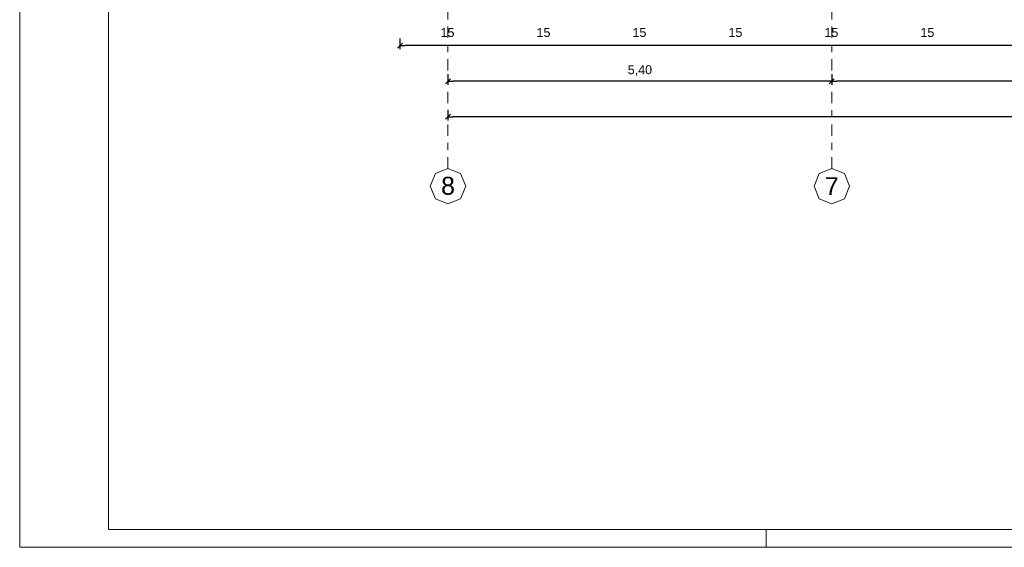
# Model space of a CAD drawing. Header units: metres. Extents: x -45.2 to 14.3, y -31.8 to 10.2.
# Tile 1 of 152: x -45.2 to -31.3, y -31.8 to -24.4. Entities that reach past the tile are written whole.
import ezdxf

# ---------------------------------------------------------------- set-up
doc = ezdxf.new("R2010")
doc.units = ezdxf.units.M
doc.header["$LTSCALE"] = 0.05
doc.linetypes.add('Achsen 01', pattern=[5.291531, 3.175, -1.058062, 0.352704, -0.705764])
doc.layers.get('0').update_dxf_attribs({"lineweight": 25})
doc.layers.add('AV1-Achsen', color=1, linetype='Achsen 01', lineweight=18, true_color=0xff0000)
for name, color, linetype, lineweight in [('AV1-Planrahmen', 7, 'Continuous', 9), ('Bemaßung-Bemaßung', 7, 'Continuous', 9), ('Keine', 7, 'Continuous', 9)]:
    doc.layers.add(name, color=color, linetype=linetype, lineweight=lineweight)
doc.styles.add('Arial', font='arial.ttf')

# ---------------------------------------------------------------- blocks, each defined once
blk = doc.blocks.new('Group')
at = {"layer": 'AV1-Planrahmen', "color": 7}
blk.add_line((-0.3845, -0.4205), (-0.3845, -0.4155), dxfattribs=at)
at = {"layer": 'AV1-Planrahmen', "color": 7, "flags": 128}
for points in [[(-0.5945, -0.4205), (-0.5945, 0.4205), (0.5945, 0.4205), (0.5945, -0.4205)], [(-0.5695, -0.4155), (-0.5695, 0.4155), (0.4045, 0.4155), (0.4045, -0.4155)]]:
    blk.add_lwpolyline(points, close=True, dxfattribs=at)

msp = doc.modelspace()

# ---------------------------------------------------------------- linework, layer by layer
at = {"color": 0, "linetype": 'Continuous', "lineweight": 15}
for p, q in [((-39.86, -24.81), (-39.79, -24.74)), ((-39.185, -25.31), (-39.115, -25.24)), ((-33.715, -25.24), (-33.785, -25.31)), ((-33.785, -25.31), (-33.715, -25.24)), ((-39.185, -25.81), (-39.115, -25.74))]:
    msp.add_line(p, q, dxfattribs=at)
at = {"color": 0, "linetype": 'ByBlock', "lineweight": -2}
for p, q in [((-39.825, -24.775), (-39.754, -24.775)), ((-39.15, -25.275), (-39.079, -25.275)), ((-33.75, -25.275), (-33.821, -25.275)), ((-33.75, -25.275), (-33.679, -25.275)), ((-39.15, -25.775), (-39.079, -25.775))]:
    msp.add_line(p, q, dxfattribs=at)
at = {"layer": 'AV1-Achsen'}
for p, q in [((-39.15, -26.5), (-39.15, 4.9)), ((-33.75, -26.5), (-33.75, 4.9))]:
    msp.add_line(p, q, dxfattribs=at)
at = {"layer": 'AV1-Achsen', "linetype": 'Continuous'}
for points in [[(-39.15, -26.5), (-38.973, -26.573), (-38.9, -26.75), (-38.973, -26.927), (-39.15, -27), (-39.327, -26.927), (-39.4, -26.75), (-39.327, -26.573)], [(-33.75, -26.5), (-33.573, -26.573), (-33.5, -26.75), (-33.573, -26.927), (-33.75, -27), (-33.927, -26.927), (-34, -26.75), (-33.927, -26.573)]]:
    msp.add_lwpolyline(points, close=True, dxfattribs=at)
at = {"layer": 'Bemaßung-Bemaßung', "color": 0, "lineweight": -2}
for p, q in [((-39.825, -24.675), (-39.825, -24.825)), ((0.604, -24.775), (-39.754, -24.775)), ((-39.15, -25.175), (-39.15, -25.325)), ((-33.75, -25.175), (-33.75, -25.325)), ((-33.75, -25.175), (-33.75, -25.325)), ((-33.821, -25.275), (-39.079, -25.275)), ((-28.421, -25.275), (-33.679, -25.275)), ((-39.15, -25.675), (-39.15, -25.825)), ((-0.071, -25.775), (-39.079, -25.775))]:
    msp.add_line(p, q, dxfattribs=at)
at = {"layer": 'Defpoints', "color": 0, "lineweight": 0}
for p, q in [((-39.825, -24.775), (-39.825, -24.775)), ((-39.15, -25.275), (-39.15, -25.275)), ((-33.75, -25.275), (-33.75, -25.275)), ((-39.15, -25.775), (-39.15, -25.775))]:
    msp.add_line(p, q, dxfattribs=at)

# ---------------------------------------------------------------- block references
at = {"layer": 'Keine', "color": 7, "transparency": 33554687, "xscale": 50, "yscale": 50, "zscale": 50}
msp.add_blockref('Group', (-15.45, -10.8), dxfattribs=at)

# ---------------------------------------------------------------- texts
at = {"layer": 'AV1-Achsen', "char_height": 0.252, "attachment_point": 7, "style": 'Arial'}
for s, insert in [('8', (-39.247, -26.874)), ('7', (-33.848, -26.876))]:
    msp.add_mtext(s, dxfattribs=dict(at, insert=insert))
at = {"layer": 'Bemaßung-Bemaßung', "color": 0, "char_height": 0.1261, "attachment_point": 7, "style": 'Arial'}
for s, insert in [('15', (-39.254, -24.655)), ('15', (-37.904, -24.655)), ('15', (-36.554, -24.655)), ('15', (-35.204, -24.655)), ('15', (-33.854, -24.655)), ('15', (-32.504, -24.655)), ('5,40', (-36.621, -25.2))]:
    msp.add_mtext(s, dxfattribs=dict(at, insert=insert))

doc.saveas('drawing.dxf')
